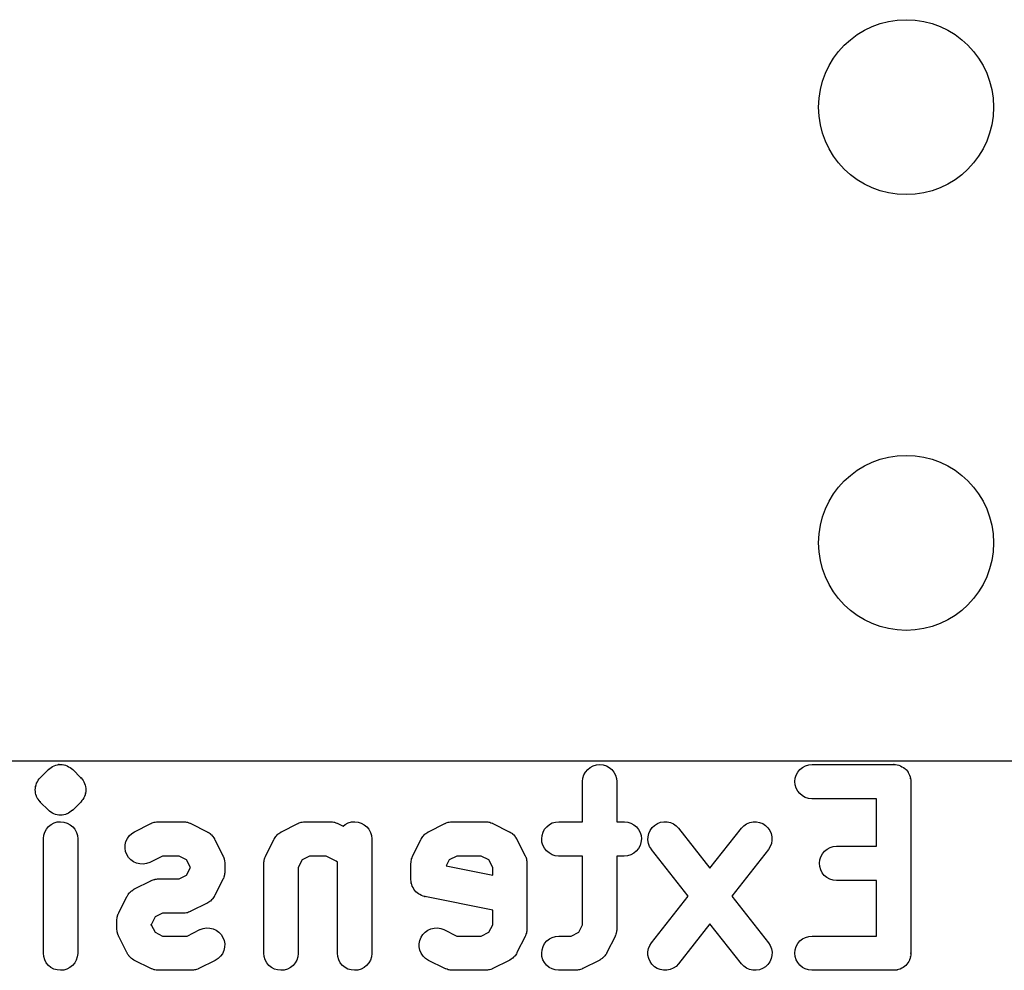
# Model space of a CAD drawing. Header units: millimetres. Extents: x 41 to 95.7, y -150.6 to -95.8.
# Tile 5 of 13: x 64 to 69.7, y -129.9 to -124.4. Entities that reach past the tile are written whole.
import ezdxf

# ---------------------------------------------------------------- set-up
doc = ezdxf.new("R2010")
doc.units = ezdxf.units.MM
doc.layers.add('BLACK', color=7, linetype='Continuous')

msp = doc.modelspace()

# ---------------------------------------------------------------- linework, layer by layer
at = {"layer": 'BLACK', "color": 7, "linetype": 'Continuous'}
for p, q in [((60.8645, -128.712), (69.7545, -128.712)), ((64.1533, -128.742), (64.1623, -128.739)), ((64.1623, -128.739), (64.1714, -128.736)), ((64.1714, -128.736), (64.1715, -128.736)), ((64.1715, -128.736), (64.1717, -128.736)), ((64.1717, -128.736), (64.1719, -128.736)), ((64.1719, -128.736), (64.1721, -128.736)), ((64.1721, -128.736), (64.1814, -128.735)), ((64.1814, -128.735), (64.1908, -128.734)), ((64.1908, -128.734), (64.191, -128.734)), ((64.191, -128.734), (64.1912, -128.734)), ((64.1912, -128.734), (64.1913, -128.734)), ((64.1913, -128.734), (64.1915, -128.734)), ((64.1915, -128.734), (64.2007, -128.735)), ((64.2007, -128.735), (64.2009, -128.735)), ((64.2009, -128.735), (64.2102, -128.736)), ((64.2102, -128.736), (64.2104, -128.736)), ((64.2104, -128.736), (64.2106, -128.736)), ((64.2106, -128.736), (64.2107, -128.736)), ((64.2107, -128.736), (64.2109, -128.736)), ((64.2109, -128.736), (64.2198, -128.739)), ((64.2198, -128.739), (64.2289, -128.742)), ((67.2958, -128.742), (67.3146, -128.736)), ((67.3146, -128.736), (67.334, -128.734)), ((67.334, -128.734), (67.3534, -128.736)), ((67.3534, -128.736), (67.3721, -128.742)), ((68.5333, -128.742), (68.552, -128.736)), ((68.552, -128.736), (68.5714, -128.734)), ((68.5714, -128.734), (69.0476, -128.734)), ((69.0476, -128.734), (69.0483, -128.734)), ((69.0483, -128.734), (69.049, -128.734)), ((69.049, -128.734), (69.0583, -128.735)), ((69.0583, -128.735), (69.0677, -128.736)), ((69.0677, -128.736), (69.068, -128.737)), ((69.068, -128.737), (69.0684, -128.737)), ((69.0684, -128.737), (69.0774, -128.739)), ((69.0774, -128.739), (69.0863, -128.742)), ((64.0721, -128.811), (64.1197, -128.764)), ((64.1197, -128.764), (64.1202, -128.763)), ((64.1202, -128.763), (64.1203, -128.763)), ((64.1203, -128.763), (64.1205, -128.763)), ((64.1205, -128.763), (64.1207, -128.763)), ((64.1207, -128.763), (64.128, -128.757)), ((64.128, -128.757), (64.1354, -128.751)), ((64.1354, -128.751), (64.1356, -128.751)), ((64.1356, -128.751), (64.1357, -128.751)), ((64.1357, -128.751), (64.1358, -128.751)), ((64.1358, -128.751), (64.136, -128.751)), ((64.136, -128.751), (64.1443, -128.746)), ((64.1443, -128.746), (64.1527, -128.742)), ((64.1527, -128.742), (64.1528, -128.742)), ((64.1528, -128.742), (64.153, -128.742)), ((64.153, -128.742), (64.1532, -128.742)), ((64.1532, -128.742), (64.1533, -128.742)), ((64.2289, -128.742), (64.229, -128.742)), ((64.229, -128.742), (64.2292, -128.742)), ((64.2292, -128.742), (64.2294, -128.742)), ((64.2294, -128.742), (64.2295, -128.742)), ((64.2295, -128.742), (64.2378, -128.747)), ((64.2378, -128.747), (64.2461, -128.751)), ((64.2461, -128.751), (64.2462, -128.751)), ((64.2462, -128.751), (64.2464, -128.751)), ((64.2464, -128.751), (64.2465, -128.752)), ((64.2465, -128.752), (64.2467, -128.752)), ((64.2467, -128.752), (64.2539, -128.758)), ((64.2539, -128.758), (64.2612, -128.764)), ((64.2612, -128.764), (64.3088, -128.811)), ((67.2355, -128.814), (67.2414, -128.795)), ((67.2414, -128.795), (67.2508, -128.778)), ((67.2508, -128.778), (67.2633, -128.763)), ((67.2633, -128.763), (67.2786, -128.751)), ((67.2786, -128.751), (67.2958, -128.742)), ((67.3721, -128.742), (67.3892, -128.751)), ((67.3892, -128.751), (67.4043, -128.764)), ((67.4043, -128.764), (67.4166, -128.779)), ((67.4166, -128.779), (67.4258, -128.796)), ((67.4258, -128.796), (67.4314, -128.815)), ((68.4734, -128.814), (68.4792, -128.796)), ((68.4792, -128.796), (68.4885, -128.778)), ((68.4885, -128.778), (68.5009, -128.763)), ((68.5009, -128.763), (68.5161, -128.751)), ((68.5161, -128.751), (68.5333, -128.742)), ((69.0863, -128.742), (69.0867, -128.742)), ((69.0867, -128.742), (69.087, -128.742)), ((69.087, -128.742), (69.0952, -128.747)), ((69.0952, -128.747), (69.1035, -128.751)), ((69.1035, -128.751), (69.1038, -128.752)), ((69.1038, -128.752), (69.1041, -128.752)), ((69.1041, -128.752), (69.1113, -128.758)), ((69.1113, -128.758), (69.1186, -128.764)), ((69.1186, -128.764), (69.1188, -128.764)), ((69.1188, -128.764), (69.119, -128.764)), ((69.119, -128.764), (69.1249, -128.772)), ((69.1249, -128.772), (69.1309, -128.779)), ((69.1309, -128.779), (69.1311, -128.779)), ((69.1311, -128.779), (69.1313, -128.78)), ((69.1313, -128.78), (69.1356, -128.788)), ((69.1356, -128.788), (69.1401, -128.796)), ((69.1401, -128.796), (69.1402, -128.797)), ((69.1402, -128.797), (69.1403, -128.797)), ((69.1403, -128.797), (69.143, -128.806)), ((64.0449, -128.862), (64.0477, -128.853)), ((64.0477, -128.853), (64.0505, -128.844)), ((64.0505, -128.844), (64.0507, -128.843)), ((64.0507, -128.843), (64.0508, -128.843)), ((64.0508, -128.843), (64.0553, -128.835)), ((64.0553, -128.835), (64.0597, -128.826)), ((64.0597, -128.826), (64.06, -128.826)), ((64.06, -128.826), (64.0601, -128.826)), ((64.0601, -128.826), (64.0662, -128.818)), ((64.0662, -128.818), (64.0721, -128.811)), ((64.3088, -128.811), (64.3093, -128.812)), ((64.3093, -128.812), (64.3098, -128.812)), ((64.3098, -128.812), (64.3156, -128.82)), ((64.3156, -128.82), (64.3216, -128.827)), ((64.3216, -128.827), (64.3217, -128.827)), ((64.3217, -128.827), (64.3219, -128.828)), ((64.3219, -128.828), (64.3263, -128.836)), ((64.3263, -128.836), (64.3307, -128.844)), ((64.3307, -128.844), (64.3308, -128.845)), ((64.3308, -128.845), (64.3309, -128.845)), ((64.3309, -128.845), (64.3336, -128.854)), ((64.3336, -128.854), (64.3362, -128.863)), ((67.2333, -128.833), (67.2355, -128.814)), ((67.2333, -128.834), (67.2333, -128.833)), ((67.2333, -129.068), (67.2333, -128.834)), ((67.4314, -128.815), (67.4333, -128.834)), ((67.4333, -128.834), (67.4333, -129.068)), ((68.4714, -128.834), (68.4734, -128.814)), ((68.4732, -128.853), (68.4714, -128.834)), ((68.4787, -128.872), (68.4732, -128.853)), ((69.143, -128.806), (69.1457, -128.815)), ((69.1457, -128.815), (69.1458, -128.816)), ((69.1458, -128.816), (69.1467, -128.825)), ((69.1467, -128.825), (69.1476, -128.834)), ((69.1476, -128.834), (69.1476, -129.834)), ((64.0428, -128.881), (64.0439, -128.872)), ((64.0428, -128.882), (64.0429, -128.881)), ((64.0429, -128.881), (64.0428, -128.881)), ((64.0437, -128.891), (64.0428, -128.882)), ((64.0445, -128.9), (64.0437, -128.891)), ((64.0439, -128.872), (64.0448, -128.862)), ((64.0446, -128.901), (64.0445, -128.9)), ((64.0447, -128.901), (64.0446, -128.901)), ((64.0474, -128.91), (64.0447, -128.901)), ((64.0448, -128.862), (64.0449, -128.862)), ((64.05, -128.919), (64.0474, -128.91)), ((64.3332, -128.911), (64.3304, -128.92)), ((64.336, -128.902), (64.3332, -128.911)), ((64.3361, -128.902), (64.336, -128.902)), ((64.3371, -128.892), (64.3361, -128.902)), ((64.3362, -128.863), (64.3363, -128.863)), ((64.3363, -128.863), (64.3364, -128.864)), ((64.3364, -128.864), (64.3372, -128.873)), ((64.3381, -128.883), (64.3371, -128.892)), ((64.3372, -128.873), (64.3381, -128.882)), ((64.3381, -128.882), (64.338, -128.883)), ((64.338, -128.883), (64.3381, -128.883)), ((68.4877, -128.889), (68.4787, -128.872)), ((68.5, -128.904), (68.4877, -128.889)), ((68.5149, -128.917), (68.5, -128.904)), ((64.0501, -128.919), (64.05, -128.919)), ((64.0502, -128.92), (64.0501, -128.919)), ((64.0547, -128.928), (64.0502, -128.92)), ((64.059, -128.936), (64.0547, -128.928)), ((64.0592, -128.937), (64.059, -128.936)), ((64.0593, -128.937), (64.0592, -128.937)), ((64.0653, -128.944), (64.0593, -128.937)), ((64.0711, -128.952), (64.0653, -128.944)), ((64.0716, -128.952), (64.0711, -128.952)), ((64.0721, -128.953), (64.0716, -128.952)), ((64.1197, -129), (64.0721, -128.953)), ((64.3088, -128.953), (64.2612, -129)), ((64.3148, -128.945), (64.3088, -128.953)), ((64.3208, -128.938), (64.3148, -128.945)), ((64.3209, -128.938), (64.3208, -128.938)), ((64.3212, -128.938), (64.3209, -128.938)), ((64.3257, -128.929), (64.3212, -128.938)), ((64.3301, -128.921), (64.3257, -128.929)), ((64.3302, -128.921), (64.3301, -128.921)), ((64.3304, -128.92), (64.3302, -128.921)), ((68.532, -128.926), (68.5149, -128.917)), ((68.5506, -128.932), (68.532, -128.926)), ((68.57, -128.934), (68.5506, -128.932)), ((68.5714, -128.934), (68.57, -128.934)), ((68.9476, -128.934), (68.5714, -128.934)), ((68.9476, -129.211), (68.9476, -128.934)), ((64.127, -129.006), (64.1197, -129)), ((64.1342, -129.012), (64.127, -129.006)), ((64.1344, -129.012), (64.1342, -129.012)), ((64.1345, -129.013), (64.1344, -129.012)), ((64.1347, -129.013), (64.1345, -129.013)), ((64.1348, -129.013), (64.1347, -129.013)), ((64.1432, -129.017), (64.1348, -129.013)), ((64.1514, -129.022), (64.1432, -129.017)), ((64.1515, -129.022), (64.1514, -129.022)), ((64.1517, -129.022), (64.1515, -129.022)), ((64.1519, -129.022), (64.1517, -129.022)), ((64.152, -129.022), (64.1519, -129.022)), ((64.1611, -129.025), (64.152, -129.022)), ((64.17, -129.028), (64.1611, -129.025)), ((64.2185, -129.025), (64.2095, -129.028)), ((64.2276, -129.022), (64.2185, -129.025)), ((64.2277, -129.022), (64.2276, -129.022)), ((64.2279, -129.022), (64.2277, -129.022)), ((64.2281, -129.022), (64.2279, -129.022)), ((64.2282, -129.022), (64.2281, -129.022)), ((64.2365, -129.018), (64.2282, -129.022)), ((64.2449, -129.013), (64.2365, -129.018)), ((64.2451, -129.013), (64.2449, -129.013)), ((64.2452, -129.013), (64.2451, -129.013)), ((64.2453, -129.013), (64.2452, -129.013)), ((64.2455, -129.013), (64.2453, -129.013)), ((64.2528, -129.007), (64.2455, -129.013)), ((64.2602, -129.001), (64.2528, -129.007)), ((64.2604, -129.001), (64.2602, -129.001)), ((64.2606, -129.001), (64.2604, -129.001)), ((64.2607, -129.001), (64.2606, -129.001)), ((64.2612, -129), (64.2607, -129.001)), ((64.1205, -129.096), (64.1357, -129.084)), ((64.1357, -129.084), (64.153, -129.075)), ((64.153, -129.075), (64.1717, -129.069)), ((64.1702, -129.028), (64.17, -129.028)), ((64.1703, -129.028), (64.1702, -129.028)), ((64.1705, -129.028), (64.1703, -129.028)), ((64.1707, -129.028), (64.1705, -129.028)), ((64.18, -129.029), (64.1707, -129.028)), ((64.1717, -129.069), (64.1912, -129.068)), ((64.1802, -129.029), (64.18, -129.029)), ((64.1894, -129.03), (64.1802, -129.029)), ((64.1896, -129.03), (64.1894, -129.03)), ((64.1898, -129.03), (64.1896, -129.03)), ((64.1899, -129.03), (64.1898, -129.03)), ((64.1901, -129.03), (64.1899, -129.03)), ((64.1994, -129.029), (64.1901, -129.03)), ((64.1912, -129.068), (64.2106, -129.07)), ((64.1995, -129.029), (64.1994, -129.029)), ((64.2088, -129.028), (64.1995, -129.029)), ((64.209, -129.028), (64.2088, -129.028)), ((64.2092, -129.028), (64.209, -129.028)), ((64.2094, -129.028), (64.2092, -129.028)), ((64.2095, -129.028), (64.2094, -129.028)), ((64.2106, -129.07), (64.2292, -129.076)), ((64.2292, -129.076), (64.2464, -129.085)), ((64.6219, -129.126), (64.7172, -129.078)), ((64.7172, -129.078), (64.7184, -129.078)), ((64.7184, -129.078), (64.7212, -129.077)), ((64.7212, -129.077), (64.7238, -129.075)), ((64.7238, -129.075), (64.7303, -129.073)), ((64.7303, -129.073), (64.7367, -129.071)), ((64.7367, -129.071), (64.7396, -129.07)), ((64.7396, -129.07), (64.7425, -129.07)), ((64.7425, -129.07), (64.7493, -129.069)), ((64.7493, -129.069), (64.756, -129.068)), ((64.756, -129.068), (64.759, -129.068)), ((64.759, -129.068), (64.7619, -129.068)), ((64.7619, -129.068), (64.9047, -129.068)), ((64.9047, -129.068), (64.9061, -129.068)), ((64.9061, -129.068), (64.9091, -129.068)), ((64.9091, -129.068), (64.912, -129.068)), ((64.912, -129.068), (64.9187, -129.069)), ((64.9187, -129.069), (64.9255, -129.07)), ((64.9255, -129.07), (64.9283, -129.071)), ((64.9283, -129.071), (64.9312, -129.071)), ((64.9312, -129.071), (64.9376, -129.074)), ((64.9376, -129.074), (64.9441, -129.076)), ((64.9441, -129.076), (64.9467, -129.077)), ((64.9467, -129.077), (64.9495, -129.078)), ((64.9495, -129.078), (65.0447, -129.126)), ((65.4791, -129.126), (65.5743, -129.078)), ((65.5743, -129.078), (65.5756, -129.078)), ((65.5756, -129.078), (65.5783, -129.077)), ((65.5783, -129.077), (65.5809, -129.075)), ((65.5809, -129.075), (65.5875, -129.073)), ((65.5875, -129.073), (65.5939, -129.071)), ((65.5939, -129.071), (65.5968, -129.07)), ((65.5968, -129.07), (65.5996, -129.07)), ((65.5996, -129.07), (65.6064, -129.069)), ((65.6064, -129.069), (65.6132, -129.068)), ((65.6132, -129.068), (65.6161, -129.068)), ((65.6161, -129.068), (65.619, -129.068)), ((65.619, -129.068), (65.7619, -129.068)), ((65.7619, -129.068), (65.7633, -129.068)), ((65.7633, -129.068), (65.7662, -129.068)), ((65.7662, -129.068), (65.7691, -129.068)), ((65.7691, -129.068), (65.7759, -129.069)), ((65.7759, -129.069), (65.7827, -129.07)), ((65.7827, -129.07), (65.7855, -129.071)), ((65.7855, -129.071), (65.7884, -129.071)), ((65.7884, -129.071), (65.7948, -129.074)), ((65.7948, -129.074), (65.8013, -129.076)), ((65.8013, -129.076), (65.8039, -129.077)), ((65.8039, -129.077), (65.8066, -129.078)), ((65.8066, -129.078), (65.8378, -129.094)), ((65.8378, -129.094), (65.85, -129.084)), ((65.85, -129.084), (65.8673, -129.075)), ((65.8673, -129.075), (65.886, -129.069)), ((65.886, -129.069), (65.9054, -129.068)), ((65.9054, -129.068), (65.9248, -129.07)), ((65.9248, -129.07), (65.9435, -129.076)), ((65.9435, -129.076), (65.9607, -129.085)), ((66.3362, -129.126), (66.4314, -129.078)), ((66.4314, -129.078), (66.4327, -129.078)), ((66.4327, -129.078), (66.4355, -129.077)), ((66.4355, -129.077), (66.4381, -129.075)), ((66.4381, -129.075), (66.4446, -129.073)), ((66.4446, -129.073), (66.451, -129.071)), ((66.451, -129.071), (66.4539, -129.07)), ((66.4539, -129.07), (66.4567, -129.07)), ((66.4567, -129.07), (66.4635, -129.069)), ((66.4635, -129.069), (66.4703, -129.068)), ((66.4703, -129.068), (66.4732, -129.068)), ((66.4732, -129.068), (66.4762, -129.068)), ((66.4762, -129.068), (66.6666, -129.068)), ((66.6666, -129.068), (66.668, -129.068)), ((66.668, -129.068), (66.671, -129.068)), ((66.671, -129.068), (66.6739, -129.068)), ((66.6739, -129.068), (66.6806, -129.069)), ((66.6806, -129.069), (66.6874, -129.07)), ((66.6874, -129.07), (66.6902, -129.071)), ((66.6902, -129.071), (66.6931, -129.071)), ((66.6931, -129.071), (66.6995, -129.074)), ((66.6995, -129.074), (66.706, -129.076)), ((66.706, -129.076), (66.7086, -129.077)), ((66.7086, -129.077), (66.7114, -129.078)), ((66.7114, -129.078), (66.8066, -129.126)), ((67.0248, -129.097), (67.0399, -129.084)), ((67.0399, -129.084), (67.0571, -129.075)), ((67.0571, -129.075), (67.0758, -129.07)), ((67.0758, -129.07), (67.0952, -129.068)), ((67.0952, -129.068), (67.2333, -129.068)), ((67.4333, -129.068), (67.4762, -129.068)), ((67.4762, -129.068), (67.4776, -129.068)), ((67.4776, -129.068), (67.497, -129.07)), ((67.497, -129.07), (67.5156, -129.076)), ((67.5156, -129.076), (67.5327, -129.085)), ((67.653, -129.089), (67.6696, -129.078)), ((67.6696, -129.078), (67.6878, -129.071)), ((67.6878, -129.071), (67.707, -129.068)), ((67.707, -129.068), (67.7265, -129.068)), ((67.7265, -129.068), (67.7456, -129.073)), ((67.7456, -129.073), (67.7634, -129.081)), ((67.7634, -129.081), (67.7794, -129.092)), ((68.174, -129.091), (68.1901, -129.08)), ((68.1901, -129.08), (68.2081, -129.072)), ((68.2081, -129.072), (68.2272, -129.068)), ((68.2272, -129.068), (68.2467, -129.068)), ((68.2467, -129.068), (68.2659, -129.072)), ((68.2659, -129.072), (68.284, -129.079)), ((68.284, -129.079), (68.3004, -129.09)), ((64.0926, -129.147), (64.0985, -129.128)), ((64.0985, -129.128), (64.1079, -129.111)), ((64.1079, -129.111), (64.1205, -129.096)), ((64.2464, -129.085), (64.2614, -129.097)), ((64.2614, -129.097), (64.2737, -129.112)), ((64.2737, -129.112), (64.2829, -129.13)), ((64.2829, -129.13), (64.2885, -129.148)), ((64.5912, -129.15), (64.6054, -129.136)), ((64.6054, -129.136), (64.6219, -129.126)), ((65.0447, -129.126), (65.0459, -129.127)), ((65.0459, -129.127), (65.0478, -129.128)), ((65.0478, -129.128), (65.0497, -129.129)), ((65.0497, -129.129), (65.0559, -129.133)), ((65.0559, -129.133), (65.0623, -129.137)), ((65.0623, -129.137), (65.0639, -129.139)), ((65.0639, -129.139), (65.0656, -129.14)), ((65.0656, -129.14), (65.0709, -129.145)), ((65.4539, -129.144), (65.4592, -129.139)), ((65.4592, -129.139), (65.461, -129.138)), ((65.461, -129.138), (65.4625, -129.136)), ((65.4625, -129.136), (65.469, -129.132)), ((65.469, -129.132), (65.4753, -129.128)), ((65.4753, -129.128), (65.4772, -129.127)), ((65.4772, -129.127), (65.4791, -129.126)), ((65.9607, -129.085), (65.9757, -129.097)), ((65.9757, -129.097), (65.988, -129.112)), ((65.988, -129.112), (65.9972, -129.13)), ((65.9972, -129.13), (66.0028, -129.148)), ((66.311, -129.144), (66.3163, -129.139)), ((66.3163, -129.139), (66.3181, -129.138)), ((66.3181, -129.138), (66.3197, -129.136)), ((66.3197, -129.136), (66.3261, -129.132)), ((66.3261, -129.132), (66.3324, -129.128)), ((66.3324, -129.128), (66.3344, -129.127)), ((66.3344, -129.127), (66.3362, -129.126)), ((66.8066, -129.126), (66.8078, -129.127)), ((66.8078, -129.127), (66.8097, -129.128)), ((66.8097, -129.128), (66.8116, -129.129)), ((66.8116, -129.129), (66.8178, -129.133)), ((66.8178, -129.133), (66.8242, -129.137)), ((66.8242, -129.137), (66.8258, -129.139)), ((66.8258, -129.139), (66.8275, -129.14)), ((66.8275, -129.14), (66.8328, -129.145)), ((66.9973, -129.148), (67.003, -129.129)), ((67.003, -129.129), (67.0123, -129.112)), ((67.0123, -129.112), (67.0248, -129.097)), ((67.5327, -129.085), (67.5476, -129.098)), ((67.5476, -129.098), (67.5598, -129.113)), ((67.5598, -129.113), (67.5689, -129.13)), ((67.5689, -129.13), (67.5744, -129.149)), ((67.6151, -129.155), (67.6195, -129.136)), ((67.6195, -129.136), (67.6275, -129.118)), ((67.6275, -129.118), (67.6388, -129.102)), ((67.6388, -129.102), (67.653, -129.089)), ((67.7794, -129.092), (67.7929, -129.106)), ((67.7929, -129.106), (67.9762, -129.339)), ((67.9762, -129.339), (68.1594, -129.106)), ((68.1594, -129.106), (68.1603, -129.105)), ((68.1603, -129.105), (68.174, -129.091)), ((68.3004, -129.09), (68.3144, -129.103)), ((68.3144, -129.103), (68.3255, -129.119)), ((68.3255, -129.119), (68.3333, -129.137)), ((68.3333, -129.137), (68.3374, -129.156)), ((64.0905, -129.166), (64.0926, -129.147)), ((64.0905, -129.168), (64.0905, -129.166)), ((64.0905, -129.834), (64.0905, -129.168)), ((64.2885, -129.148), (64.2905, -129.168)), ((64.2905, -129.168), (64.2905, -129.834)), ((64.5675, -129.202), (64.5719, -129.183)), ((64.5719, -129.183), (64.5799, -129.166)), ((64.5799, -129.166), (64.5912, -129.15)), ((65.0709, -129.145), (65.0763, -129.151)), ((65.0763, -129.151), (65.0775, -129.153)), ((65.0775, -129.153), (65.079, -129.154)), ((65.079, -129.154), (65.0831, -129.161)), ((65.0831, -129.161), (65.0874, -129.167)), ((65.0874, -129.167), (65.0883, -129.169)), ((65.0883, -129.169), (65.0894, -129.171)), ((65.0894, -129.171), (65.137, -129.266)), ((65.3867, -129.266), (65.4343, -129.171)), ((65.4343, -129.171), (65.435, -129.169)), ((65.435, -129.169), (65.4362, -129.168)), ((65.4362, -129.168), (65.437, -129.166)), ((65.437, -129.166), (65.4414, -129.159)), ((65.4414, -129.159), (65.4456, -129.153)), ((65.4456, -129.153), (65.4471, -129.151)), ((65.4471, -129.151), (65.4484, -129.15)), ((65.4484, -129.15), (65.4539, -129.144)), ((66.0028, -129.148), (66.0047, -129.168)), ((66.0047, -129.168), (66.0047, -129.834)), ((66.2439, -129.266), (66.2915, -129.171)), ((66.2915, -129.171), (66.2921, -129.169)), ((66.2921, -129.169), (66.2933, -129.168)), ((66.2933, -129.168), (66.2942, -129.166)), ((66.2942, -129.166), (66.2986, -129.159)), ((66.2986, -129.159), (66.3027, -129.153)), ((66.3027, -129.153), (66.3042, -129.151)), ((66.3042, -129.151), (66.3055, -129.15)), ((66.3055, -129.15), (66.311, -129.144)), ((66.8328, -129.145), (66.8382, -129.151)), ((66.8382, -129.151), (66.8394, -129.153)), ((66.8394, -129.153), (66.8409, -129.154)), ((66.8409, -129.154), (66.845, -129.161)), ((66.845, -129.161), (66.8493, -129.167)), ((66.8493, -129.167), (66.8502, -129.169)), ((66.8502, -129.169), (66.8513, -129.171)), ((66.8513, -129.171), (66.8989, -129.266)), ((66.9952, -129.167), (66.9973, -129.148)), ((66.997, -129.186), (66.9952, -129.167)), ((67.0025, -129.205), (66.997, -129.186)), ((67.5741, -129.188), (67.5684, -129.206)), ((67.5762, -129.168), (67.5741, -129.188)), ((67.5744, -129.149), (67.5762, -129.168)), ((67.6145, -129.174), (67.6151, -129.155)), ((67.6176, -129.194), (67.6145, -129.174)), ((67.6245, -129.212), (67.6176, -129.194)), ((68.3343, -129.195), (68.3272, -129.213)), ((68.3378, -129.176), (68.3343, -129.195)), ((68.3374, -129.156), (68.3378, -129.176)), ((64.5669, -129.222), (64.5675, -129.202)), ((64.57, -129.241), (64.5669, -129.222)), ((64.5769, -129.259), (64.57, -129.241)), ((67.0115, -129.222), (67.0025, -129.205)), ((67.0238, -129.238), (67.0115, -129.222)), ((67.0387, -129.25), (67.0238, -129.238)), ((67.0558, -129.26), (67.0387, -129.25)), ((67.5315, -129.251), (67.5143, -129.26)), ((67.5466, -129.239), (67.5315, -129.251)), ((67.5591, -129.224), (67.5466, -129.239)), ((67.5684, -129.206), (67.5591, -129.224)), ((67.6348, -129.228), (67.6245, -129.212)), ((67.6356, -129.229), (67.6348, -129.228)), ((67.849, -129.501), (67.6356, -129.229)), ((68.3167, -129.229), (68.1033, -129.501)), ((68.3272, -129.213), (68.3167, -129.229)), ((68.6221, -129.272), (68.6314, -129.255)), ((68.6314, -129.255), (68.6438, -129.24)), ((68.6438, -129.24), (68.6589, -129.227)), ((68.6589, -129.227), (68.6762, -129.218)), ((68.6762, -129.218), (68.6948, -129.212)), ((68.6948, -129.212), (68.7143, -129.211)), ((68.7143, -129.211), (68.9476, -129.211)), ((64.5872, -129.276), (64.5769, -129.259)), ((64.6005, -129.29), (64.5872, -129.276)), ((64.6163, -129.302), (64.6005, -129.29)), ((64.634, -129.31), (64.6163, -129.302)), ((64.653, -129.314), (64.634, -129.31)), ((64.6725, -129.315), (64.653, -129.314)), ((64.6918, -129.312), (64.6725, -129.315)), ((64.7101, -129.305), (64.6918, -129.312)), ((64.7114, -129.305), (64.7101, -129.305)), ((64.7855, -129.268), (64.7114, -129.305)), ((64.8811, -129.268), (64.7855, -129.268)), ((64.9254, -129.29), (64.8811, -129.268)), ((64.9476, -129.334), (64.9254, -129.29)), ((65.137, -129.266), (65.1377, -129.267)), ((65.1377, -129.267), (65.1387, -129.27)), ((65.1387, -129.27), (65.1401, -129.272)), ((65.1401, -129.272), (65.142, -129.279)), ((65.142, -129.279), (65.1444, -129.285)), ((65.1444, -129.285), (65.1448, -129.288)), ((65.1448, -129.288), (65.1457, -129.291)), ((65.1457, -129.291), (65.1464, -129.298)), ((65.1464, -129.298), (65.1474, -129.305)), ((65.1474, -129.305), (65.1473, -129.308)), ((65.1473, -129.308), (65.1476, -129.311)), ((65.1476, -129.311), (65.1476, -129.358)), ((65.3762, -129.309), (65.3765, -129.306)), ((65.3762, -129.311), (65.3762, -129.309)), ((65.3762, -129.834), (65.3762, -129.311)), ((65.3764, -129.303), (65.3776, -129.297)), ((65.3765, -129.306), (65.3764, -129.303)), ((65.3776, -129.297), (65.3784, -129.29)), ((65.3784, -129.29), (65.3792, -129.287)), ((65.3792, -129.287), (65.3797, -129.284)), ((65.3797, -129.284), (65.3822, -129.278)), ((65.3822, -129.278), (65.3843, -129.271)), ((65.3843, -129.271), (65.3857, -129.269)), ((65.3857, -129.269), (65.3867, -129.266)), ((65.5983, -129.29), (65.5762, -129.334)), ((65.6426, -129.268), (65.5983, -129.29)), ((65.7383, -129.268), (65.6426, -129.268)), ((65.7979, -129.298), (65.7383, -129.268)), ((65.8047, -129.304), (65.7979, -129.298)), ((65.8047, -129.834), (65.8047, -129.304)), ((66.2333, -129.309), (66.2336, -129.306)), ((66.2333, -129.311), (66.2333, -129.309)), ((66.2333, -129.406), (66.2333, -129.311)), ((66.2336, -129.303), (66.2347, -129.297)), ((66.2336, -129.306), (66.2336, -129.303)), ((66.2347, -129.297), (66.2355, -129.29)), ((66.2355, -129.29), (66.2364, -129.287)), ((66.2364, -129.287), (66.2369, -129.284)), ((66.2369, -129.284), (66.2393, -129.278)), ((66.2393, -129.278), (66.2414, -129.271)), ((66.2414, -129.271), (66.2428, -129.269)), ((66.2428, -129.269), (66.2439, -129.266)), ((66.4555, -129.29), (66.438, -129.325)), ((66.4998, -129.268), (66.4555, -129.29)), ((66.643, -129.268), (66.4998, -129.268)), ((66.6873, -129.29), (66.643, -129.268)), ((66.7095, -129.334), (66.6873, -129.29)), ((66.8989, -129.266), (66.8996, -129.267)), ((66.8996, -129.267), (66.9006, -129.27)), ((66.9006, -129.27), (66.902, -129.272)), ((66.902, -129.272), (66.9039, -129.279)), ((66.9039, -129.279), (66.9063, -129.285)), ((66.9063, -129.285), (66.9067, -129.288)), ((66.9067, -129.288), (66.9076, -129.291)), ((66.9076, -129.291), (66.9083, -129.298)), ((66.9083, -129.298), (66.9093, -129.305)), ((66.9093, -129.305), (66.9092, -129.308)), ((66.9092, -129.308), (66.9095, -129.311)), ((66.9095, -129.311), (66.9095, -129.692)), ((67.0744, -129.266), (67.0558, -129.26)), ((67.0938, -129.268), (67.0744, -129.266)), ((67.0952, -129.268), (67.0938, -129.268)), ((67.2333, -129.268), (67.0952, -129.268)), ((67.2333, -129.668), (67.2333, -129.268)), ((67.4762, -129.268), (67.4333, -129.268)), ((67.4333, -129.268), (67.4333, -129.692)), ((67.4956, -129.266), (67.4762, -129.268)), ((67.5143, -129.26), (67.4956, -129.266)), ((68.6143, -129.31), (68.6163, -129.29)), ((68.616, -129.329), (68.6143, -129.31)), ((68.6163, -129.29), (68.6221, -129.272)), ((64.9254, -129.379), (64.9476, -129.335)), ((64.9476, -129.335), (64.9476, -129.334)), ((65.1473, -129.365), (65.1462, -129.372)), ((65.1476, -129.36), (65.1473, -129.363)), ((65.1473, -129.363), (65.1473, -129.365)), ((65.1476, -129.358), (65.1476, -129.36)), ((65.5762, -129.334), (65.5762, -129.834)), ((66.438, -129.325), (66.7095, -129.379)), ((66.7095, -129.379), (66.7095, -129.334)), ((68.6215, -129.348), (68.616, -129.329)), ((68.6306, -129.365), (68.6215, -129.348)), ((68.6428, -129.381), (68.6306, -129.365)), ((64.6219, -129.459), (64.7172, -129.412)), ((64.7172, -129.412), (64.7184, -129.411)), ((64.7184, -129.411), (64.7212, -129.41)), ((64.7212, -129.41), (64.7238, -129.409)), ((64.7238, -129.409), (64.7303, -129.407)), ((64.7303, -129.407), (64.7367, -129.404)), ((64.7367, -129.404), (64.7396, -129.404)), ((64.7396, -129.404), (64.7425, -129.403)), ((64.7425, -129.403), (64.7493, -129.402)), ((64.7493, -129.402), (64.756, -129.401)), ((64.756, -129.401), (64.759, -129.401)), ((64.759, -129.401), (64.7619, -129.401)), ((64.7619, -129.401), (64.8811, -129.401)), ((64.8811, -129.401), (64.9254, -129.379)), ((65.137, -129.403), (65.0894, -129.498)), ((65.1381, -129.4), (65.137, -129.403)), ((65.1395, -129.398), (65.1381, -129.4)), ((65.1416, -129.391), (65.1395, -129.398)), ((65.144, -129.385), (65.1416, -129.391)), ((65.1445, -129.382), (65.144, -129.385)), ((65.1454, -129.379), (65.1445, -129.382)), ((65.1462, -129.372), (65.1454, -129.379)), ((66.2342, -129.415), (66.2333, -129.406)), ((66.235, -129.424), (66.2342, -129.415)), ((66.2352, -129.425), (66.235, -129.424)), ((66.2379, -129.434), (66.2352, -129.425)), ((68.6578, -129.393), (68.6428, -129.381)), ((68.6749, -129.402), (68.6578, -129.393)), ((68.6935, -129.408), (68.6749, -129.402)), ((68.7129, -129.411), (68.6935, -129.408)), ((68.7143, -129.411), (68.7129, -129.411)), ((68.9476, -129.411), (68.7143, -129.411)), ((68.9476, -129.734), (68.9476, -129.411)), ((64.5843, -129.493), (64.5885, -129.486)), ((64.5885, -129.486), (64.59, -129.485)), ((64.59, -129.485), (64.5912, -129.483)), ((64.5912, -129.483), (64.5967, -129.478)), ((64.5967, -129.478), (64.602, -129.472)), ((64.602, -129.472), (64.6038, -129.471)), ((64.6038, -129.471), (64.6054, -129.47)), ((64.6054, -129.47), (64.6119, -129.466)), ((64.6119, -129.466), (64.6181, -129.461)), ((64.6181, -129.461), (64.6201, -129.46)), ((64.6201, -129.46), (64.6219, -129.459)), ((66.2405, -129.443), (66.2379, -129.434)), ((66.2407, -129.443), (66.2405, -129.443)), ((66.2409, -129.444), (66.2407, -129.443)), ((66.2453, -129.452), (66.2409, -129.444)), ((66.2495, -129.46), (66.2453, -129.452)), ((66.2498, -129.461), (66.2495, -129.46)), ((66.25, -129.461), (66.2498, -129.461)), ((66.2559, -129.468), (66.25, -129.461)), ((66.2617, -129.476), (66.2559, -129.468)), ((66.2621, -129.476), (66.2617, -129.476)), ((66.2624, -129.476), (66.2621, -129.476)), ((66.2695, -129.482), (66.2624, -129.476)), ((66.2767, -129.488), (66.2695, -129.482)), ((64.5296, -129.599), (64.5772, -129.504)), ((64.5772, -129.504), (64.5778, -129.503)), ((64.5778, -129.503), (64.579, -129.501)), ((64.579, -129.501), (64.5799, -129.499)), ((64.5799, -129.499), (64.5843, -129.493)), ((65.0447, -129.543), (64.9495, -129.59)), ((65.0465, -129.542), (65.0447, -129.543)), ((65.0485, -129.541), (65.0465, -129.542)), ((65.0548, -129.537), (65.0485, -129.541)), ((65.0612, -129.532), (65.0548, -129.537)), ((65.0628, -129.531), (65.0612, -129.532)), ((65.0646, -129.53), (65.0628, -129.531)), ((65.0699, -129.524), (65.0646, -129.53)), ((65.0754, -129.519), (65.0699, -129.524)), ((65.0767, -129.517), (65.0754, -129.519)), ((65.0782, -129.516), (65.0767, -129.517)), ((65.0823, -129.509), (65.0782, -129.516)), ((65.0867, -129.503), (65.0823, -129.509)), ((65.0876, -129.501), (65.0867, -129.503)), ((65.0888, -129.499), (65.0876, -129.501)), ((65.0894, -129.498), (65.0888, -129.499)), ((66.277, -129.488), (66.2767, -129.488)), ((66.2774, -129.489), (66.277, -129.488)), ((66.2856, -129.493), (66.2774, -129.489)), ((66.2937, -129.498), (66.2856, -129.493)), ((66.2942, -129.498), (66.2937, -129.498)), ((66.2946, -129.498), (66.2942, -129.498)), ((66.3035, -129.501), (66.2946, -129.498)), ((66.3123, -129.504), (66.3035, -129.501)), ((66.3132, -129.504), (66.3123, -129.504)), ((66.3137, -129.504), (66.3132, -129.504)), ((66.7095, -129.583), (66.3137, -129.504)), ((67.6356, -129.773), (67.849, -129.501)), ((68.1033, -129.501), (68.3167, -129.773)), ((64.5285, -129.602), (64.5296, -129.599)), ((64.7855, -129.601), (64.7412, -129.623)), ((64.9047, -129.601), (64.7855, -129.601)), ((64.9077, -129.601), (64.9047, -129.601)), ((64.9106, -129.601), (64.9077, -129.601)), ((64.9174, -129.6), (64.9106, -129.601)), ((64.9242, -129.599), (64.9174, -129.6)), ((64.927, -129.598), (64.9242, -129.599)), ((64.9299, -129.598), (64.927, -129.598)), ((64.9363, -129.595), (64.9299, -129.598)), ((64.9428, -129.594), (64.9363, -129.595)), ((64.9454, -129.592), (64.9428, -129.594)), ((64.9482, -129.591), (64.9454, -129.592)), ((64.9495, -129.59), (64.9482, -129.591)), ((66.7095, -129.668), (66.7095, -129.583)), ((64.519, -129.643), (64.5194, -129.64)), ((64.519, -129.644), (64.519, -129.643)), ((64.519, -129.692), (64.519, -129.644)), ((64.5193, -129.637), (64.5204, -129.63)), ((64.5194, -129.64), (64.5193, -129.637)), ((64.5204, -129.63), (64.5212, -129.623)), ((64.5212, -129.623), (64.5221, -129.62)), ((64.5221, -129.62), (64.5226, -129.617)), ((64.5226, -129.617), (64.525, -129.611)), ((64.525, -129.611), (64.5271, -129.605)), ((64.5271, -129.605), (64.5285, -129.602)), ((64.7412, -129.623), (64.719, -129.668)), ((64.5193, -129.694), (64.519, -129.692)), ((64.5192, -129.697), (64.5193, -129.694)), ((64.5203, -129.704), (64.5192, -129.697)), ((64.5209, -129.711), (64.5203, -129.704)), ((64.5218, -129.714), (64.5209, -129.711)), ((64.5222, -129.717), (64.5218, -129.714)), ((64.719, -129.668), (64.7412, -129.712)), ((64.7412, -129.712), (64.7855, -129.734)), ((64.9287, -129.734), (65.0029, -129.697)), ((65.0029, -129.697), (65.0041, -129.697)), ((65.0041, -129.697), (65.0224, -129.69)), ((65.0224, -129.69), (65.0417, -129.687)), ((65.0417, -129.687), (65.0612, -129.688)), ((65.0612, -129.688), (65.0802, -129.692)), ((65.0802, -129.692), (65.0979, -129.7)), ((65.0979, -129.7), (65.1138, -129.712)), ((65.1138, -129.712), (65.1271, -129.726)), ((66.3023, -129.725), (66.3158, -129.711)), ((66.3158, -129.711), (66.3318, -129.7)), ((66.3318, -129.7), (66.3496, -129.692)), ((66.3496, -129.692), (66.3687, -129.688)), ((66.3687, -129.688), (66.3882, -129.687)), ((66.3882, -129.687), (66.4074, -129.69)), ((66.4074, -129.69), (66.4256, -129.697)), ((66.4256, -129.697), (66.4998, -129.734)), ((66.643, -129.734), (66.6873, -129.712)), ((66.6873, -129.712), (66.7095, -129.668)), ((66.9064, -129.715), (66.9059, -129.718)), ((66.9073, -129.712), (66.9064, -129.715)), ((66.9081, -129.706), (66.9073, -129.712)), ((66.9092, -129.699), (66.9081, -129.706)), ((66.9095, -129.693), (66.9092, -129.696)), ((66.9092, -129.696), (66.9092, -129.699)), ((66.9095, -129.692), (66.9095, -129.693)), ((67.1668, -129.734), (67.2112, -129.712)), ((67.2112, -129.712), (67.2333, -129.668)), ((67.4302, -129.715), (67.4297, -129.718)), ((67.4311, -129.712), (67.4302, -129.715)), ((67.4319, -129.706), (67.4311, -129.712)), ((67.433, -129.699), (67.4319, -129.706)), ((67.4333, -129.693), (67.433, -129.696)), ((67.433, -129.696), (67.433, -129.699)), ((67.4333, -129.692), (67.4333, -129.693)), ((67.9762, -129.663), (67.7929, -129.896)), ((68.1594, -129.896), (67.9762, -129.663)), ((64.5246, -129.723), (64.5222, -129.717)), ((64.5266, -129.73), (64.5246, -129.723)), ((64.528, -129.732), (64.5266, -129.73)), ((64.529, -129.735), (64.528, -129.732)), ((64.5296, -129.736), (64.529, -129.735)), ((64.5772, -129.831), (64.5296, -129.736)), ((64.7855, -129.734), (64.9287, -129.734)), ((65.1271, -129.726), (65.1373, -129.743)), ((65.1373, -129.743), (65.1442, -129.761)), ((65.1442, -129.761), (65.1474, -129.78)), ((66.2812, -129.779), (66.2847, -129.76)), ((66.2847, -129.76), (66.2918, -129.741)), ((66.2918, -129.741), (66.3023, -129.725)), ((66.4998, -129.734), (66.643, -129.734)), ((66.8989, -129.736), (66.8513, -129.831)), ((66.9, -129.733), (66.8989, -129.736)), ((66.9014, -129.731), (66.9, -129.733)), ((66.9035, -129.724), (66.9014, -129.731)), ((66.9059, -129.718), (66.9035, -129.724)), ((67.0123, -129.778), (67.0248, -129.763)), ((67.0248, -129.763), (67.0399, -129.751)), ((67.0399, -129.751), (67.0571, -129.742)), ((67.0571, -129.742), (67.0758, -129.736)), ((67.0758, -129.736), (67.0952, -129.734)), ((67.0952, -129.734), (67.1668, -129.734)), ((67.4228, -129.736), (67.3751, -129.831)), ((67.4238, -129.733), (67.4228, -129.736)), ((67.4252, -129.731), (67.4238, -129.733)), ((67.4273, -129.724), (67.4252, -129.731)), ((67.4297, -129.718), (67.4273, -129.724)), ((67.6251, -129.789), (67.6356, -129.773)), ((68.3167, -129.773), (68.3176, -129.774)), ((68.4885, -129.778), (68.5009, -129.763)), ((68.5009, -129.763), (68.5161, -129.751)), ((68.5161, -129.751), (68.5333, -129.742)), ((68.5333, -129.742), (68.552, -129.736)), ((68.552, -129.736), (68.5714, -129.734)), ((68.5714, -129.734), (68.9476, -129.734)), ((65.1424, -129.819), (65.1343, -129.837)), ((65.1468, -129.8), (65.1424, -129.819)), ((65.1474, -129.78), (65.1468, -129.8)), ((66.2816, -129.798), (66.2812, -129.779)), ((66.2857, -129.817), (66.2816, -129.798)), ((66.2935, -129.835), (66.2857, -129.817)), ((66.9952, -129.834), (66.9973, -129.814)), ((66.9973, -129.814), (67.003, -129.796)), ((67.003, -129.796), (67.0123, -129.778)), ((67.6146, -129.826), (67.618, -129.807)), ((67.6149, -129.846), (67.6146, -129.826)), ((67.618, -129.807), (67.6251, -129.789)), ((68.3176, -129.774), (68.3278, -129.79)), ((68.3278, -129.79), (68.3347, -129.809)), ((68.3347, -129.809), (68.3379, -129.828)), ((68.3379, -129.828), (68.3372, -129.847)), ((68.4714, -129.834), (68.4734, -129.814)), ((68.4734, -129.814), (68.4792, -129.796)), ((68.4792, -129.796), (68.4885, -129.778)), ((64.0924, -129.854), (64.0905, -129.834)), ((64.098, -129.872), (64.0924, -129.854)), ((64.1072, -129.89), (64.098, -129.872)), ((64.2824, -129.874), (64.273, -129.891)), ((64.2883, -129.855), (64.2824, -129.874)), ((64.2904, -129.836), (64.2883, -129.855)), ((64.2905, -129.834), (64.2904, -129.836)), ((64.5784, -129.833), (64.5772, -129.831)), ((64.5792, -129.835), (64.5784, -129.833)), ((64.5835, -129.842), (64.5792, -129.835)), ((64.5876, -129.848), (64.5835, -129.842)), ((64.5891, -129.85), (64.5876, -129.848)), ((64.5903, -129.851), (64.5891, -129.85)), ((64.5958, -129.857), (64.5903, -129.851)), ((64.601, -129.862), (64.5958, -129.857)), ((64.6028, -129.863), (64.601, -129.862)), ((64.6043, -129.865), (64.6028, -129.863)), ((64.6107, -129.869), (64.6043, -129.865)), ((64.6169, -129.874), (64.6107, -129.869)), ((64.6189, -129.874), (64.6169, -129.874)), ((64.6207, -129.876), (64.6189, -129.874)), ((64.6219, -129.876), (64.6207, -129.876)), ((64.7172, -129.924), (64.6219, -129.876)), ((65.0923, -129.876), (64.9971, -129.924)), ((65.1088, -129.866), (65.0923, -129.876)), ((65.123, -129.852), (65.1088, -129.866)), ((65.1343, -129.837), (65.123, -129.852)), ((65.3781, -129.854), (65.3762, -129.834)), ((65.3837, -129.872), (65.3781, -129.854)), ((65.3929, -129.89), (65.3837, -129.872)), ((65.5681, -129.874), (65.5587, -129.891)), ((65.574, -129.855), (65.5681, -129.874)), ((65.5762, -129.836), (65.574, -129.855)), ((65.5762, -129.834), (65.5762, -129.836)), ((65.8066, -129.854), (65.8047, -129.834)), ((65.8123, -129.872), (65.8066, -129.854)), ((65.8214, -129.89), (65.8123, -129.872)), ((65.9967, -129.874), (65.9872, -129.891)), ((66.0026, -129.855), (65.9967, -129.874)), ((66.0047, -129.836), (66.0026, -129.855)), ((66.0047, -129.834), (66.0047, -129.836)), ((66.3046, -129.851), (66.2935, -129.835)), ((66.3186, -129.865), (66.3046, -129.851)), ((66.335, -129.876), (66.3186, -129.865)), ((66.3362, -129.876), (66.335, -129.876)), ((66.4314, -129.924), (66.3362, -129.876)), ((66.8066, -129.876), (66.7114, -129.924)), ((66.8084, -129.875), (66.8066, -129.876)), ((66.8104, -129.874), (66.8084, -129.875)), ((66.8167, -129.87), (66.8104, -129.874)), ((66.8231, -129.866), (66.8167, -129.87)), ((66.8247, -129.864), (66.8231, -129.866)), ((66.8265, -129.863), (66.8247, -129.864)), ((66.8318, -129.858), (66.8265, -129.863)), ((66.8373, -129.852), (66.8318, -129.858)), ((66.8386, -129.851), (66.8373, -129.852)), ((66.8401, -129.849), (66.8386, -129.851)), ((66.8442, -129.843), (66.8401, -129.849)), ((66.8486, -129.837), (66.8442, -129.843)), ((66.8495, -129.835), (66.8486, -129.837)), ((66.8507, -129.833), (66.8495, -129.835)), ((66.8513, -129.831), (66.8507, -129.833)), ((66.997, -129.853), (66.9952, -129.834)), ((67.0025, -129.872), (66.997, -129.853)), ((67.0115, -129.889), (67.0025, -129.872)), ((67.3304, -129.876), (67.2352, -129.924)), ((67.3322, -129.875), (67.3304, -129.876)), ((67.3342, -129.874), (67.3322, -129.875)), ((67.3405, -129.87), (67.3342, -129.874)), ((67.3469, -129.866), (67.3405, -129.87)), ((67.3485, -129.864), (67.3469, -129.866)), ((67.3503, -129.863), (67.3485, -129.864)), ((67.3556, -129.858), (67.3503, -129.863)), ((67.3611, -129.852), (67.3556, -129.858)), ((67.3624, -129.851), (67.3611, -129.852)), ((67.3639, -129.849), (67.3624, -129.851)), ((67.368, -129.843), (67.3639, -129.849)), ((67.3724, -129.837), (67.368, -129.843)), ((67.3733, -129.835), (67.3724, -129.837)), ((67.3745, -129.833), (67.3733, -129.835)), ((67.3751, -129.831), (67.3745, -129.833)), ((67.6191, -129.865), (67.6149, -129.846)), ((67.6268, -129.883), (67.6191, -129.865)), ((67.6379, -129.899), (67.6268, -129.883)), ((68.3248, -129.884), (68.3135, -129.9)), ((68.3328, -129.866), (68.3248, -129.884)), ((68.3372, -129.847), (68.3328, -129.866)), ((68.4732, -129.853), (68.4714, -129.834)), ((68.4787, -129.872), (68.4732, -129.853)), ((68.4877, -129.889), (68.4787, -129.872)), ((69.135, -129.882), (69.1305, -129.89)), ((69.1395, -129.874), (69.135, -129.882)), ((69.1396, -129.873), (69.1395, -129.874)), ((69.1398, -129.873), (69.1396, -129.873)), ((69.1426, -129.864), (69.1398, -129.873)), ((69.1454, -129.855), (69.1426, -129.864)), ((69.1456, -129.854), (69.1454, -129.855)), ((69.1465, -129.845), (69.1456, -129.854)), ((69.1476, -129.836), (69.1465, -129.845)), ((69.1476, -129.834), (69.1476, -129.835)), ((69.1476, -129.835), (69.1476, -129.836)), ((64.1195, -129.905), (64.1072, -129.89)), ((64.1345, -129.917), (64.1195, -129.905)), ((64.1517, -129.927), (64.1345, -129.917)), ((64.1703, -129.932), (64.1517, -129.927)), ((64.1898, -129.934), (64.1703, -129.932)), ((64.2092, -129.933), (64.1898, -129.934)), ((64.2279, -129.927), (64.2092, -129.933)), ((64.2452, -129.918), (64.2279, -129.927)), ((64.2604, -129.906), (64.2452, -129.918)), ((64.273, -129.891), (64.2604, -129.906)), ((64.7199, -129.925), (64.7172, -129.924)), ((64.7225, -129.926), (64.7199, -129.925)), ((64.729, -129.928), (64.7225, -129.926)), ((64.7354, -129.931), (64.729, -129.928)), ((64.7383, -129.931), (64.7354, -129.931)), ((64.7411, -129.932), (64.7383, -129.931)), ((64.7479, -129.933), (64.7411, -129.932)), ((64.7546, -129.934), (64.7479, -129.933)), ((64.7576, -129.934), (64.7546, -129.934)), ((64.7605, -129.934), (64.7576, -129.934)), ((64.7619, -129.934), (64.7605, -129.934)), ((64.9524, -129.934), (64.7619, -129.934)), ((64.9553, -129.934), (64.9524, -129.934)), ((64.9582, -129.934), (64.9553, -129.934)), ((64.965, -129.933), (64.9582, -129.934)), ((64.9718, -129.932), (64.965, -129.933)), ((64.9746, -129.932), (64.9718, -129.932)), ((64.9775, -129.931), (64.9746, -129.932)), ((64.9839, -129.929), (64.9775, -129.931)), ((64.9905, -129.927), (64.9839, -129.929)), ((64.9931, -129.925), (64.9905, -129.927)), ((64.9958, -129.924), (64.9931, -129.925)), ((64.9971, -129.924), (64.9958, -129.924)), ((65.4052, -129.905), (65.3929, -129.89)), ((65.4202, -129.917), (65.4052, -129.905)), ((65.4374, -129.927), (65.4202, -129.917)), ((65.4561, -129.932), (65.4374, -129.927)), ((65.4755, -129.934), (65.4561, -129.932)), ((65.4949, -129.933), (65.4755, -129.934)), ((65.5136, -129.927), (65.4949, -129.933)), ((65.5309, -129.918), (65.5136, -129.927)), ((65.5461, -129.906), (65.5309, -129.918)), ((65.5587, -129.891), (65.5461, -129.906)), ((65.8338, -129.905), (65.8214, -129.89)), ((65.8488, -129.917), (65.8338, -129.905)), ((65.866, -129.927), (65.8488, -129.917)), ((65.8846, -129.932), (65.866, -129.927)), ((65.904, -129.934), (65.8846, -129.932)), ((65.9235, -129.933), (65.904, -129.934)), ((65.9422, -129.927), (65.9235, -129.933)), ((65.9595, -129.918), (65.9422, -129.927)), ((65.9747, -129.906), (65.9595, -129.918)), ((65.9872, -129.891), (65.9747, -129.906)), ((66.4342, -129.925), (66.4314, -129.924)), ((66.4368, -129.926), (66.4342, -129.925)), ((66.4433, -129.928), (66.4368, -129.926)), ((66.4497, -129.931), (66.4433, -129.928)), ((66.4526, -129.931), (66.4497, -129.931)), ((66.4554, -129.932), (66.4526, -129.931)), ((66.4622, -129.933), (66.4554, -129.932)), ((66.4689, -129.934), (66.4622, -129.933)), ((66.4718, -129.934), (66.4689, -129.934)), ((66.4748, -129.934), (66.4718, -129.934)), ((66.4762, -129.934), (66.4748, -129.934)), ((66.6666, -129.934), (66.4762, -129.934)), ((66.6696, -129.934), (66.6666, -129.934)), ((66.6725, -129.934), (66.6696, -129.934)), ((66.6793, -129.933), (66.6725, -129.934)), ((66.6861, -129.932), (66.6793, -129.933)), ((66.6889, -129.932), (66.6861, -129.932)), ((66.6918, -129.931), (66.6889, -129.932)), ((66.6982, -129.929), (66.6918, -129.931)), ((66.7047, -129.927), (66.6982, -129.929)), ((66.7074, -129.925), (66.7047, -129.927)), ((66.7101, -129.924), (66.7074, -129.925)), ((66.7114, -129.924), (66.7101, -129.924)), ((67.0238, -129.904), (67.0115, -129.889)), ((67.0387, -129.917), (67.0238, -129.904)), ((67.0558, -129.926), (67.0387, -129.917)), ((67.0744, -129.932), (67.0558, -129.926)), ((67.0938, -129.934), (67.0744, -129.932)), ((67.0952, -129.934), (67.0938, -129.934)), ((67.1905, -129.934), (67.0952, -129.934)), ((67.1934, -129.934), (67.1905, -129.934)), ((67.1963, -129.934), (67.1934, -129.934)), ((67.2031, -129.933), (67.1963, -129.934)), ((67.2099, -129.932), (67.2031, -129.933)), ((67.2127, -129.932), (67.2099, -129.932)), ((67.2156, -129.931), (67.2127, -129.932)), ((67.222, -129.929), (67.2156, -129.931)), ((67.2286, -129.927), (67.222, -129.929)), ((67.2312, -129.925), (67.2286, -129.927)), ((67.2339, -129.924), (67.2312, -129.925)), ((67.2352, -129.924), (67.2339, -129.924)), ((67.6519, -129.913), (67.6379, -129.899)), ((67.6683, -129.923), (67.6519, -129.913)), ((67.6864, -129.93), (67.6683, -129.923)), ((67.7056, -129.934), (67.6864, -129.93)), ((67.7251, -129.934), (67.7056, -129.934)), ((67.7442, -129.93), (67.7251, -129.934)), ((67.7622, -129.922), (67.7442, -129.93)), ((67.7783, -129.911), (67.7622, -129.922)), ((67.792, -129.897), (67.7783, -129.911)), ((67.7929, -129.896), (67.792, -129.897)), ((68.1729, -129.91), (68.1594, -129.896)), ((68.1889, -129.921), (68.1729, -129.91)), ((68.2068, -129.929), (68.1889, -129.921)), ((68.2258, -129.934), (68.2068, -129.929)), ((68.2453, -129.934), (68.2258, -129.934)), ((68.2646, -129.931), (68.2453, -129.934)), ((68.2828, -129.924), (68.2646, -129.931)), ((68.2993, -129.913), (68.2828, -129.924)), ((68.3135, -129.9), (68.2993, -129.913)), ((68.5, -129.904), (68.4877, -129.889)), ((68.5149, -129.917), (68.5, -129.904)), ((68.532, -129.926), (68.5149, -129.917)), ((68.5506, -129.932), (68.532, -129.926)), ((68.57, -129.934), (68.5506, -129.932)), ((68.5714, -129.934), (68.57, -129.934)), ((69.0476, -129.934), (68.5714, -129.934)), ((69.0569, -129.933), (69.0476, -129.934)), ((69.0663, -129.933), (69.0569, -129.933)), ((69.0667, -129.933), (69.0663, -129.933)), ((69.067, -129.932), (69.0667, -129.933)), ((69.0761, -129.93), (69.067, -129.932)), ((69.0851, -129.927), (69.0761, -129.93)), ((69.0854, -129.927), (69.0851, -129.927)), ((69.0857, -129.927), (69.0854, -129.927)), ((69.0941, -129.922), (69.0857, -129.927)), ((69.1024, -129.918), (69.0941, -129.922)), ((69.1026, -129.918), (69.1024, -129.918)), ((69.1029, -129.918), (69.1026, -129.918)), ((69.1103, -129.912), (69.1029, -129.918)), ((69.1176, -129.906), (69.1103, -129.912)), ((69.1178, -129.906), (69.1176, -129.906)), ((69.1181, -129.905), (69.1178, -129.906)), ((69.1241, -129.898), (69.1181, -129.905)), ((69.1301, -129.891), (69.1241, -129.898)), ((69.1303, -129.891), (69.1301, -129.891)), ((69.1305, -129.89), (69.1303, -129.891))]:
    msp.add_line(p, q, dxfattribs=at)
for centre in [(69.1195, -124.902), (69.1195, -127.442)]:
    msp.add_circle(centre, 0.51, dxfattribs=at)
for p in [(64.1814, -128.735), (69.0483, -128.734), (69.0483, -128.734), (64.1202, -128.763), (64.1205, -128.763), (64.1205, -128.763), (64.3093, -128.812), (64.3093, -128.812), (69.1457, -128.815), (64.0449, -128.862), (64.336, -128.902), (64.0716, -128.952), (64.0716, -128.952), (64.2604, -129.001), (64.2604, -129.001), (64.2607, -129.001), (66.2352, -129.425), (66.3132, -129.504), (66.3132, -129.504), (64.719, -129.668), (69.1454, -129.855), (69.1476, -129.835), (69.1476, -129.835)]:
    msp.add_point(p, dxfattribs=at)

doc.saveas('drawing.dxf')
